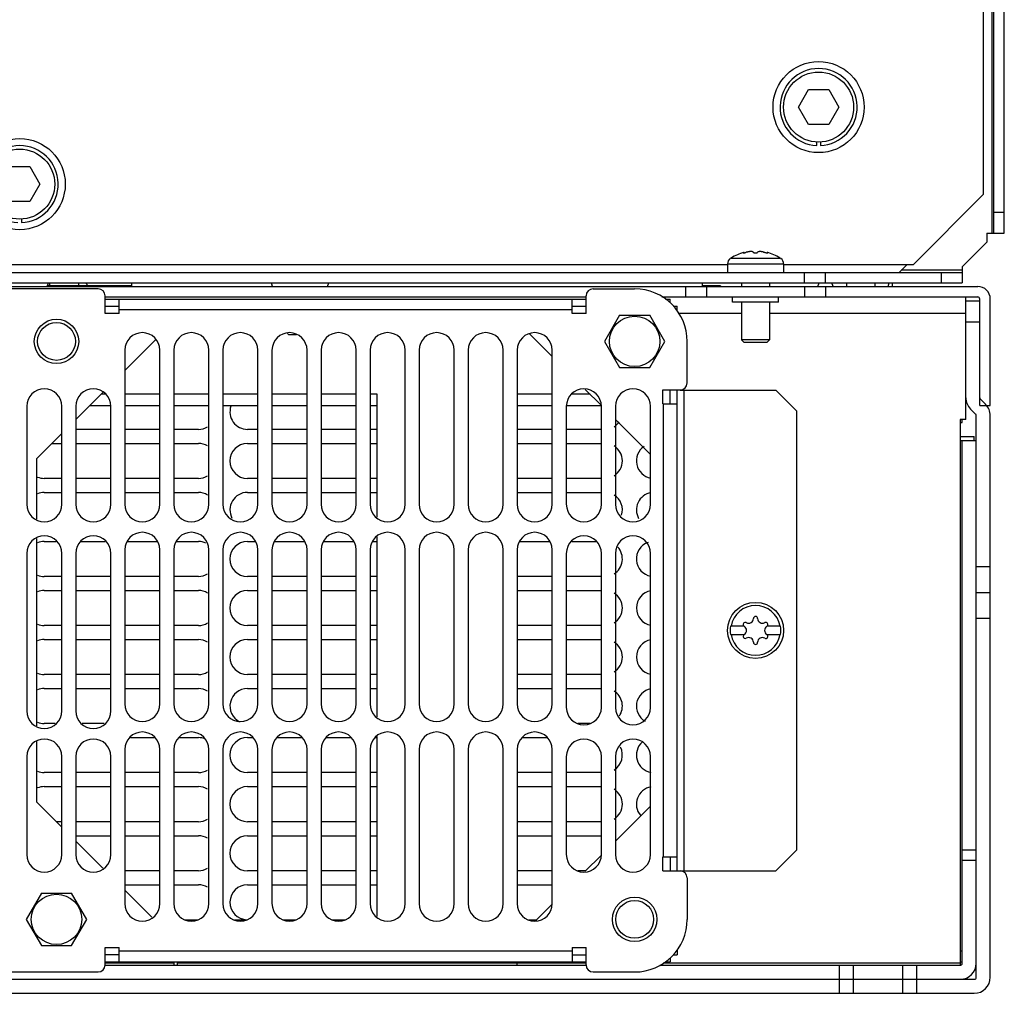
# Model space of a CAD drawing. Header units: millimetres. Extents: x 40 to 325, y 86 to 413.
# Tile 2 of 3: x 182 to 322, y 86 to 225. Entities that reach past the tile are written whole.
import ezdxf

# ---------------------------------------------------------------- set-up
doc = ezdxf.new("R2010")
doc.units = ezdxf.units.MM
doc.header["$LTSCALE"] = 32.711303
doc.layers.get('0').update_dxf_attribs({"linetype": 'CONTINUOUS'})

msp = doc.modelspace()

# ---------------------------------------------------------------- linework, layer by layer
at = {"color": 7, "linetype": 'CONTINUOUS'}
for p, q in [((322.22, 194.04), (322.22, 374.34)), ((320.42, 372.54), (320.42, 194.04)), ((320.72, 194.04), (320.72, 372.84)), ((319.22, 372.14), (319.22, 199.54)), ((292.83, 212.04), (294.27, 214.54)), ((294.27, 214.54), (297.16, 214.54)), ((297.16, 214.54), (298.6, 212.04)), ((294.27, 209.54), (292.83, 212.04)), ((298.6, 212.04), (297.16, 209.54)), ((297.16, 209.54), (294.27, 209.54)), ((295.47, 206.55), (295.47, 207.05)), ((295.97, 207.05), (295.97, 206.55)), ((180.27, 203.54), (183.16, 203.54)), ((183.16, 203.54), (184.6, 201.04)), ((184.6, 201.04), (183.16, 198.54)), ((309.22, 189.54), (319.22, 199.54)), ((183.16, 198.54), (180.27, 198.54)), ((320.72, 197.04), (322.22, 197.04)), ((181.97, 196.05), (181.97, 195.55)), ((319.72, 194.04), (322.22, 194.04)), ((319.72, 194.04), (319.72, 192.74)), ((316.22, 189.24), (319.72, 192.74)), ((284.95, 191.24), (284.99, 191.22)), ((285.08, 191.23), (285.08, 191.3)), ((288.36, 191.3), (288.36, 191.23)), ((283.11, 190.44), (283.16, 190.44)), ((283.22, 190.49), (290.21, 190.49)), ((290.28, 190.44), (290.33, 190.44)), ((47.22, 188.44), (316.22, 188.44)), ((282.72, 189.54), (80.72, 189.54)), ((282.72, 189.65), (290.72, 189.65)), ((282.72, 189.65), (282.72, 188.44)), ((290.72, 189.65), (290.72, 188.44)), ((309.22, 189.54), (290.72, 189.54)), ((293.72, 186.94), (293.72, 188.44)), ((296.72, 186.94), (296.72, 188.44)), ((307.22, 188.44), (308.32, 189.54)), ((316.22, 188.74), (307.52, 188.74)), ((313.22, 188.44), (313.22, 186.94)), ((316.22, 189.24), (316.22, 186.94)), ((47.22, 186.94), (316.22, 186.94)), ((185.63, 186.44), (185.81, 186.94)), ((185.98, 186.94), (185.96, 186.54)), ((190.12, 186.94), (190.12, 186.54)), ((191.11, 186.94), (191.47, 186.54)), ((197.72, 186.53), (197.72, 186.94)), ((217.81, 186.44), (217.63, 186.94)), ((225.63, 186.44), (225.81, 186.94)), ((279.12, 186.94), (279.12, 186.53)), ((284.72, 186.94), (284.72, 186.44)), ((288.72, 186.94), (288.72, 186.44)), ((295.63, 186.44), (295.81, 186.94)), ((297.81, 186.44), (297.63, 186.94)), ((299.72, 186.94), (299.72, 186.44)), ((303.72, 186.94), (303.72, 186.44)), ((305.63, 186.44), (305.81, 186.94)), ((306.22, 186.94), (306.22, 186.44)), ((45.02, 186.44), (318.42, 186.44)), ((192.9, 186.09), (170.54, 186.09)), ((197.72, 186.54), (185.66, 186.54)), ((263.54, 186.09), (269.47, 186.09)), ((276.72, 186.44), (276.72, 184.94)), ((281.72, 186.54), (279.12, 186.54)), ((279.72, 186.44), (279.72, 184.94)), ((281.72, 186.54), (281.72, 186.44)), ((293.72, 186.44), (293.72, 184.94)), ((296.72, 186.44), (296.72, 184.94)), ((193.9, 182.59), (193.9, 185.09)), ((193.9, 184.94), (262.54, 184.94)), ((193.9, 184.64), (262.54, 184.64)), ((195.9, 182.59), (195.9, 184.64)), ((260.54, 182.59), (260.54, 184.64)), ((262.54, 182.59), (262.54, 185.09)), ((273.37, 184.94), (318.42, 184.94)), ((273.86, 184.64), (274.52, 184.64)), ((274.52, 184.13), (274.52, 184.64)), ((283.42, 184.19), (283.42, 184.94)), ((290.02, 184.19), (283.42, 184.19)), ((284.72, 184.19), (284.72, 178.82)), ((288.72, 184.19), (288.72, 178.82)), ((290.02, 184.19), (290.02, 184.94)), ((316.72, 167.44), (316.72, 184.94)), ((318.72, 184.34), (316.72, 184.34)), ((318.72, 169.44), (318.72, 184.64)), ((320.22, 169.44), (320.22, 184.64)), ((193.9, 183.64), (195.9, 183.64)), ((195.9, 183.14), (260.54, 183.14)), ((260.54, 183.64), (262.54, 183.64)), ((275.01, 183.64), (275.52, 183.64)), ((275.52, 183.02), (275.52, 183.64)), ((193.9, 182.64), (195.9, 182.64)), ((195.9, 182.59), (193.9, 182.59)), ((260.54, 182.64), (262.54, 182.64)), ((262.54, 182.59), (260.54, 182.59)), ((267.31, 182.33), (265.16, 178.59)), ((267.31, 182.33), (271.62, 182.33)), ((273.78, 178.59), (271.62, 182.33)), ((275.75, 182.64), (284.72, 182.64)), ((288.72, 182.64), (316.72, 182.64)), ((318.72, 181.34), (316.72, 181.34)), ((196.72, 174.43), (201.16, 178.87)), ((219.92, 179.72), (220.1, 179.54)), ((221.23, 179.54), (220.1, 179.54)), ((254.43, 179.71), (257.72, 176.43)), ((265.16, 178.59), (267.31, 174.86)), ((271.62, 174.86), (273.78, 178.59)), ((276.97, 172.66), (276.97, 178.59)), ((288.72, 178.82), (284.72, 178.82)), ((284.72, 178.82), (285.1, 178.44)), ((288.34, 178.44), (285.1, 178.44)), ((288.72, 178.82), (288.34, 178.44)), ((196.72, 177.34), (196.72, 155.34)), ((201.72, 155.34), (201.72, 177.34)), ((203.72, 177.34), (203.72, 155.34)), ((208.72, 155.34), (208.72, 177.34)), ((210.72, 177.34), (210.72, 155.34)), ((215.72, 155.34), (215.72, 177.34)), ((217.72, 177.34), (217.72, 155.34)), ((222.72, 155.34), (222.72, 177.34)), ((224.72, 177.34), (224.72, 155.34)), ((229.72, 155.34), (229.72, 177.34)), ((231.72, 177.34), (231.72, 155.34)), ((236.72, 155.34), (236.72, 177.34)), ((238.72, 177.34), (238.72, 155.34)), ((243.72, 155.34), (243.72, 177.34)), ((245.72, 177.34), (245.72, 155.34)), ((250.72, 155.34), (250.72, 177.34)), ((252.72, 177.34), (252.72, 155.34)), ((257.72, 155.34), (257.72, 177.34)), ((267.31, 174.86), (271.62, 174.86)), ((262.43, 171.72), (264.67, 169.47)), ((273.47, 171.66), (275.97, 171.66)), ((273.47, 169.66), (273.47, 171.66)), ((274.52, 169.66), (274.52, 171.66)), ((275.52, 103.02), (275.52, 171.66)), ((275.97, 171.64), (289.62, 171.64)), ((276.52, 103.04), (276.52, 171.64)), ((292.62, 168.64), (289.62, 171.64)), ((189.72, 167.43), (193.58, 171.29)), ((193.93, 171.04), (193.33, 171.04)), ((201.72, 171.04), (196.72, 171.04)), ((208.72, 171.04), (203.72, 171.04)), ((215.72, 171.04), (210.72, 171.04)), ((222.72, 171.04), (217.72, 171.04)), ((229.72, 171.04), (224.72, 171.04)), ((232.72, 171.04), (231.72, 171.04)), ((232.72, 153.49), (232.72, 171.04)), ((257.72, 171.04), (252.72, 171.04)), ((263.11, 171.04), (260.51, 171.04)), ((319.54, 169.61), (318.81, 170.35)), ((182.72, 169.34), (182.72, 155.34)), ((187.72, 155.34), (187.72, 169.34)), ((189.72, 169.34), (189.72, 155.34)), ((191.73, 169.44), (194.72, 169.44)), ((194.72, 155.34), (194.72, 169.34)), ((196.72, 169.44), (201.72, 169.44)), ((203.72, 169.44), (208.72, 169.44)), ((210.72, 169.44), (215.72, 169.44)), ((217.72, 169.44), (222.72, 169.44)), ((224.72, 169.44), (229.72, 169.44)), ((231.72, 169.44), (232.72, 169.44)), ((252.72, 169.44), (257.72, 169.44)), ((259.72, 169.44), (264.71, 169.44)), ((259.72, 169.34), (259.72, 155.34)), ((264.72, 155.34), (264.72, 169.34)), ((266.72, 169.34), (266.72, 155.34)), ((271.72, 155.34), (271.72, 169.34)), ((273.47, 169.66), (275.52, 169.66)), ((273.52, 169.66), (273.52, 105.02)), ((292.62, 106.04), (292.62, 168.64)), ((317.39, 168.94), (318.13, 168.2)), ((318.72, 169.44), (320.22, 169.44)), ((266.72, 167.43), (271.72, 162.43)), ((316.72, 167.44), (315.92, 167.44)), ((315.92, 167.44), (315.92, 89.54)), ((316.22, 167.04), (316.22, 167.44)), ((318.22, 87.84), (318.22, 167.99)), ((320.22, 87.84), (320.22, 167.99)), ((194.72, 166.04), (189.72, 166.04)), ((201.72, 166.04), (196.72, 166.04)), ((207.22, 166.04), (203.72, 166.04)), ((215.72, 166.04), (214.22, 166.04)), ((222.72, 166.04), (217.72, 166.04)), ((229.72, 166.04), (224.72, 166.04)), ((232.72, 166.04), (231.72, 166.04)), ((257.72, 166.04), (252.72, 166.04)), ((264.72, 166.04), (259.72, 166.04)), ((315.92, 167.04), (316.22, 167.04)), ((184.12, 161.83), (187.72, 165.43)), ((315.92, 165.04), (317.92, 165.04)), ((315.92, 164.44), (318.22, 164.44)), ((316.22, 89.84), (316.22, 164.44)), ((317.92, 164.44), (317.92, 165.04)), ((186.33, 164.04), (187.72, 164.04)), ((189.72, 164.04), (194.72, 164.04)), ((196.72, 164.04), (201.72, 164.04)), ((203.72, 164.04), (207.22, 164.04)), ((214.22, 164.04), (215.72, 164.04)), ((217.72, 164.04), (222.72, 164.04)), ((224.72, 164.04), (229.72, 164.04)), ((231.72, 164.04), (232.72, 164.04)), ((252.72, 164.04), (257.72, 164.04)), ((259.72, 164.04), (264.72, 164.04)), ((184.12, 161.83), (184.12, 153.2)), ((187.72, 159.04), (185.22, 159.04)), ((194.72, 159.04), (189.72, 159.04)), ((201.72, 159.04), (196.72, 159.04)), ((207.22, 159.04), (203.72, 159.04)), ((215.72, 159.04), (214.22, 159.04)), ((222.72, 159.04), (217.72, 159.04)), ((229.72, 159.04), (224.72, 159.04)), ((232.72, 159.04), (231.72, 159.04)), ((257.72, 159.04), (252.72, 159.04)), ((264.72, 159.04), (259.72, 159.04)), ((185.22, 157.04), (187.72, 157.04)), ((189.72, 157.04), (194.72, 157.04)), ((196.72, 157.04), (201.72, 157.04)), ((203.72, 157.04), (207.22, 157.04)), ((214.22, 157.04), (215.72, 157.04)), ((217.72, 157.04), (222.72, 157.04)), ((224.72, 157.04), (229.72, 157.04)), ((231.72, 157.04), (232.72, 157.04)), ((252.72, 157.04), (257.72, 157.04)), ((259.72, 157.04), (264.72, 157.04)), ((184.12, 150.48), (184.12, 123.7)), ((232.72, 124.99), (232.72, 150.69)), ((185.22, 150.04), (186.93, 150.04)), ((190.51, 150.04), (193.93, 150.04)), ((197.11, 150.04), (201.32, 150.04)), ((204.11, 150.04), (207.22, 150.04)), ((214.22, 150.04), (215.32, 150.04)), ((218.11, 150.04), (222.32, 150.04)), ((225.11, 150.04), (229.32, 150.04)), ((232.11, 150.04), (232.72, 150.04)), ((253.11, 150.04), (257.32, 150.04)), ((260.51, 150.04), (263.93, 150.04)), ((182.72, 148.34), (182.72, 125.84)), ((187.72, 125.84), (187.72, 148.34)), ((189.72, 148.34), (189.72, 125.84)), ((194.72, 125.84), (194.72, 148.34)), ((196.72, 148.84), (196.72, 126.84)), ((201.72, 126.84), (201.72, 148.84)), ((203.72, 148.84), (203.72, 126.84)), ((208.72, 126.84), (208.72, 148.84)), ((210.72, 148.84), (210.72, 126.84)), ((215.72, 126.84), (215.72, 148.84)), ((217.72, 148.84), (217.72, 126.84)), ((222.72, 126.84), (222.72, 148.84)), ((224.72, 148.84), (224.72, 126.84)), ((229.72, 126.84), (229.72, 148.84)), ((231.72, 148.84), (231.72, 126.84)), ((236.72, 126.84), (236.72, 148.84)), ((238.72, 148.84), (238.72, 126.84)), ((243.72, 126.84), (243.72, 148.84)), ((245.72, 148.84), (245.72, 126.84)), ((250.72, 126.84), (250.72, 148.84)), ((252.72, 148.84), (252.72, 126.84)), ((257.72, 126.84), (257.72, 148.84)), ((259.72, 148.34), (259.72, 126.34)), ((264.72, 126.34), (264.72, 148.34)), ((266.72, 148.34), (266.72, 126.34)), ((271.72, 126.34), (271.72, 148.34)), ((318.22, 146.45), (320.22, 146.45)), ((187.72, 145.04), (185.22, 145.04)), ((194.72, 145.04), (189.72, 145.04)), ((201.72, 145.04), (196.72, 145.04)), ((207.22, 145.04), (203.72, 145.04)), ((215.72, 145.04), (214.22, 145.04)), ((222.72, 145.04), (217.72, 145.04)), ((229.72, 145.04), (224.72, 145.04)), ((232.72, 145.04), (231.72, 145.04)), ((257.72, 145.04), (252.72, 145.04)), ((264.72, 145.04), (259.72, 145.04)), ((185.22, 143.04), (187.72, 143.04)), ((189.72, 143.04), (194.72, 143.04)), ((196.72, 143.04), (201.72, 143.04)), ((203.72, 143.04), (207.22, 143.04)), ((214.22, 143.04), (215.72, 143.04)), ((217.72, 143.04), (222.72, 143.04)), ((224.72, 143.04), (229.72, 143.04)), ((231.72, 143.04), (232.72, 143.04)), ((252.72, 143.04), (257.72, 143.04)), ((259.72, 143.04), (264.72, 143.04)), ((320.22, 142.68), (318.22, 142.68)), ((187.72, 138.04), (185.22, 138.04)), ((194.72, 138.04), (189.72, 138.04)), ((201.72, 138.04), (196.72, 138.04)), ((207.22, 138.04), (203.72, 138.04)), ((215.72, 138.04), (214.22, 138.04)), ((222.72, 138.04), (217.72, 138.04)), ((229.72, 138.04), (224.72, 138.04)), ((232.72, 138.04), (231.72, 138.04)), ((257.72, 138.04), (252.72, 138.04)), ((264.72, 138.04), (259.72, 138.04)), ((285.08, 137.94), (283.16, 137.94)), ((290.28, 137.94), (288.36, 137.94)), ((320.22, 139.04), (318.22, 139.04)), ((283.16, 136.74), (285.08, 136.74)), ((288.36, 136.74), (290.28, 136.74)), ((185.22, 136.04), (187.72, 136.04)), ((189.72, 136.04), (194.72, 136.04)), ((196.72, 136.04), (201.72, 136.04)), ((203.72, 136.04), (207.22, 136.04)), ((214.22, 136.04), (215.72, 136.04)), ((217.72, 136.04), (222.72, 136.04)), ((224.72, 136.04), (229.72, 136.04)), ((231.72, 136.04), (232.72, 136.04)), ((252.72, 136.04), (257.72, 136.04)), ((259.72, 136.04), (264.72, 136.04)), ((187.72, 131.04), (185.22, 131.04)), ((194.72, 131.04), (189.72, 131.04)), ((201.72, 131.04), (196.72, 131.04)), ((207.22, 131.04), (203.72, 131.04)), ((215.72, 131.04), (214.22, 131.04)), ((222.72, 131.04), (217.72, 131.04)), ((229.72, 131.04), (224.72, 131.04)), ((232.72, 131.04), (231.72, 131.04)), ((257.72, 131.04), (252.72, 131.04)), ((264.72, 131.04), (259.72, 131.04)), ((185.22, 129.04), (187.72, 129.04)), ((189.72, 129.04), (194.72, 129.04)), ((196.72, 129.04), (201.72, 129.04)), ((203.72, 129.04), (207.22, 129.04)), ((214.22, 129.04), (215.72, 129.04)), ((217.72, 129.04), (222.72, 129.04)), ((224.72, 129.04), (229.72, 129.04)), ((231.72, 129.04), (232.72, 129.04)), ((252.72, 129.04), (257.72, 129.04)), ((259.72, 129.04), (264.72, 129.04)), ((186.79, 124.04), (185.22, 124.04)), ((193.79, 124.04), (190.65, 124.04)), ((263.1, 124.04), (261.34, 124.04)), ((184.12, 121.48), (184.12, 112.85)), ((197.51, 122.04), (200.93, 122.04)), ((204.51, 122.04), (207.22, 122.04)), ((214.22, 122.04), (214.93, 122.04)), ((218.51, 122.04), (221.93, 122.04)), ((225.51, 122.04), (228.93, 122.04)), ((232.51, 122.04), (232.72, 122.04)), ((232.72, 96.49), (232.72, 122.19)), ((253.51, 122.04), (256.93, 122.04)), ((196.72, 120.34), (196.72, 98.34)), ((201.72, 98.34), (201.72, 120.34)), ((203.72, 120.34), (203.72, 98.34)), ((208.72, 98.34), (208.72, 120.34)), ((210.72, 120.34), (210.72, 98.34)), ((215.72, 98.34), (215.72, 120.34)), ((217.72, 120.34), (217.72, 98.34)), ((222.72, 98.34), (222.72, 120.34)), ((224.72, 120.34), (224.72, 98.34)), ((229.72, 98.34), (229.72, 120.34)), ((231.72, 120.34), (231.72, 98.34)), ((236.72, 98.34), (236.72, 120.34)), ((238.72, 120.34), (238.72, 98.34)), ((243.72, 98.34), (243.72, 120.34)), ((245.72, 120.34), (245.72, 98.34)), ((250.72, 98.34), (250.72, 120.34)), ((252.72, 120.34), (252.72, 98.34)), ((257.72, 98.34), (257.72, 120.34)), ((182.72, 119.34), (182.72, 105.34)), ((187.72, 105.34), (187.72, 119.34)), ((189.72, 119.34), (189.72, 105.34)), ((194.72, 105.34), (194.72, 119.34)), ((259.72, 119.34), (259.72, 105.34)), ((264.72, 105.34), (264.72, 119.34)), ((266.72, 119.34), (266.72, 105.34)), ((271.72, 105.34), (271.72, 119.34)), ((187.72, 117.04), (185.22, 117.04)), ((194.72, 117.04), (189.72, 117.04)), ((201.72, 117.04), (196.72, 117.04)), ((207.22, 117.04), (203.72, 117.04)), ((215.72, 117.04), (214.22, 117.04)), ((222.72, 117.04), (217.72, 117.04)), ((229.72, 117.04), (224.72, 117.04)), ((232.72, 117.04), (231.72, 117.04)), ((257.72, 117.04), (252.72, 117.04)), ((264.72, 117.04), (259.72, 117.04)), ((185.22, 115.04), (187.72, 115.04)), ((189.72, 115.04), (194.72, 115.04)), ((196.72, 115.04), (201.72, 115.04)), ((203.72, 115.04), (207.22, 115.04)), ((214.22, 115.04), (215.72, 115.04)), ((217.72, 115.04), (222.72, 115.04)), ((224.72, 115.04), (229.72, 115.04)), ((231.72, 115.04), (232.72, 115.04)), ((252.72, 115.04), (257.72, 115.04)), ((259.72, 115.04), (264.72, 115.04)), ((187.72, 109.25), (184.12, 112.85)), ((271.72, 112.25), (266.72, 107.25)), ((187.72, 110.04), (186.93, 110.04)), ((194.72, 110.04), (189.72, 110.04)), ((201.72, 110.04), (196.72, 110.04)), ((207.22, 110.04), (203.72, 110.04)), ((215.72, 110.04), (214.22, 110.04)), ((222.72, 110.04), (217.72, 110.04)), ((229.72, 110.04), (224.72, 110.04)), ((232.72, 110.04), (231.72, 110.04)), ((257.72, 110.04), (252.72, 110.04)), ((264.72, 110.04), (259.72, 110.04)), ((189.72, 108.04), (194.72, 108.04)), ((193.58, 103.39), (189.72, 107.25)), ((196.72, 108.04), (201.72, 108.04)), ((203.72, 108.04), (207.22, 108.04)), ((214.22, 108.04), (215.72, 108.04)), ((217.72, 108.04), (222.72, 108.04)), ((224.72, 108.04), (229.72, 108.04)), ((231.72, 108.04), (232.72, 108.04)), ((252.72, 108.04), (257.72, 108.04)), ((259.72, 108.04), (264.72, 108.04)), ((289.62, 103.04), (292.62, 106.04)), ((316.22, 106.04), (318.22, 106.04)), ((264.67, 105.21), (262.43, 102.96)), ((273.47, 105.02), (275.52, 105.02)), ((273.47, 103.02), (273.47, 105.02)), ((274.52, 105.02), (274.52, 103.02)), ((316.22, 104.54), (318.22, 104.54)), ((201.72, 103.04), (196.72, 103.04)), ((207.22, 103.04), (203.72, 103.04)), ((215.72, 103.04), (214.22, 103.04)), ((222.72, 103.04), (217.72, 103.04)), ((229.72, 103.04), (224.72, 103.04)), ((232.72, 103.04), (231.72, 103.04)), ((257.72, 103.04), (252.72, 103.04)), ((262.51, 103.04), (261.35, 103.04)), ((273.47, 103.02), (275.97, 103.02)), ((275.81, 103.04), (289.62, 103.04)), ((276.97, 102.02), (276.97, 96.09)), ((184.81, 99.83), (182.66, 96.09)), ((184.81, 99.83), (189.12, 99.83)), ((191.28, 96.09), (189.12, 99.83)), ((196.72, 101.04), (201.72, 101.04)), ((200.58, 96.39), (196.72, 100.25)), ((203.72, 101.04), (207.22, 101.04)), ((214.22, 101.04), (215.72, 101.04)), ((217.72, 101.04), (222.72, 101.04)), ((224.72, 101.04), (229.72, 101.04)), ((231.72, 101.04), (232.72, 101.04)), ((252.72, 101.04), (257.72, 101.04)), ((257.67, 98.21), (255.43, 95.96)), ((182.66, 96.09), (184.81, 92.36)), ((189.12, 92.36), (191.28, 96.09)), ((205.35, 96.04), (207.1, 96.04)), ((212.35, 96.04), (214.1, 96.04)), ((219.35, 96.04), (221.1, 96.04)), ((226.35, 96.04), (228.1, 96.04)), ((254.35, 96.04), (255.51, 96.04)), ((184.81, 92.36), (189.12, 92.36)), ((193.9, 92.09), (195.9, 92.09)), ((193.9, 89.59), (193.9, 92.09)), ((195.9, 90.04), (195.9, 92.09)), ((260.54, 91.54), (195.9, 91.54)), ((260.54, 92.09), (262.54, 92.09)), ((260.54, 92.09), (260.54, 90.04)), ((262.54, 89.59), (262.54, 92.09)), ((275.52, 91.66), (275.52, 91.04)), ((316.22, 91.54), (315.92, 91.54)), ((195.9, 91.04), (193.9, 91.04)), ((193.9, 90.04), (262.54, 90.04)), ((203.73, 90.04), (203.73, 89.54)), ((204.22, 89.54), (204.22, 90.04)), ((252.71, 89.54), (252.71, 90.04)), ((260.54, 91.04), (262.54, 91.04)), ((273.86, 90.04), (274.52, 90.04)), ((274.52, 90.55), (274.52, 90.04)), ((275.01, 91.04), (275.52, 91.04)), ((315.92, 90.04), (316.22, 90.04)), ((170.54, 88.59), (192.9, 88.59)), ((203.73, 89.84), (193.9, 89.84)), ((193.9, 89.54), (262.54, 89.54)), ((262.54, 89.84), (204.22, 89.84)), ((263.54, 88.59), (269.47, 88.59)), ((273.05, 89.54), (315.92, 89.54)), ((315.92, 89.84), (273.53, 89.84)), ((298.72, 85.54), (298.72, 89.54)), ((300.72, 85.54), (300.72, 89.54)), ((307.72, 85.54), (307.72, 89.54)), ((309.72, 85.54), (309.72, 89.54)), ((45.52, 87.54), (317.92, 87.54)), ((45.52, 85.54), (317.92, 85.54))]:
    msp.add_line(p, q, dxfattribs=at)
for centre, radius in [((295.72, 212.04), 6.5), ((295.72, 212.04), 5), ((181.72, 201.04), 6.5), ((181.72, 201.04), 5), ((186.97, 178.59), 3.17), ((186.97, 178.59), 2.7), ((269.47, 178.59), 3.6), ((286.72, 137.34), 4), ((186.97, 96.09), 3.6), ((269.47, 96.09), 3.17), ((269.47, 96.09), 2.7)]:
    msp.add_circle(centre, radius, dxfattribs=at)
for centre, radius, start, end in [((295.72, 212.04), 5.5, 272.6053, 267.3947), ((181.72, 201.04), 5.5, 272.6053, 267.3947), ((286.72, 185.04), 6.47, 104.6606, 122.6763), ((284.88, 192.6), 1.38, 278.2425, 278.9517), ((286.13, 188.85), 2.57, 100.5457, 101.0541), ((286.13, 188.84), 2.57, 95.9392, 100.5679), ((286.11, 189.03), 2.39, 94.8015, 95.9225), ((286.1, 189.2), 2.22, 93.276, 94.814), ((286.09, 189.33), 2.08, 92.6039, 93.2723), ((286.1, 190.28), 1.13, 85.414, 86.2152), ((286.22, 191.03), 0.374, 72.8123, 73.6821), ((287.34, 190.28), 1.13, 93.7874, 94.589), ((287.35, 189.33), 2.08, 86.7282, 87.3957), ((287.34, 189.17), 2.25, 85.1961, 86.7132), ((287.33, 189.02), 2.39, 84.0773, 85.1964), ((287.31, 188.85), 2.57, 81.1997, 84.0565), ((287.3, 188.81), 2.61, 79.4536, 81.2056), ((287.31, 188.84), 2.58, 78.9474, 79.454), ((288.55, 192.57), 1.35, 261.2859, 261.6874), ((286.72, 185.04), 6.47, 57.3237, 75.3394), ((288.52, 192.36), 1.14, 261.668, 263.3635), ((283.72, 189.65), 1, 127.7932, 180), ((283.77, 189.64), 1.01, 125.8271, 127.4052), ((283.77, 189.64), 1.01, 124.2514, 125.8279), ((283.77, 189.64), 1.01, 122.6758, 124.2504), ((289.67, 189.64), 1.01, 55.7496, 57.3242), ((289.67, 189.64), 1.01, 54.1721, 55.7486), ((289.67, 189.64), 1.01, 52.5948, 54.1729), ((289.72, 189.65), 1, 0, 52.2068), ((192.9, 185.09), 1, 0, 90), ((263.54, 185.09), 1, 90, 180), ((269.47, 178.59), 7.5, 0, 90), ((318.42, 184.64), 1.8, 0.0002, 90), ((318.42, 184.64), 0.3, 0, 90), ((199.22, 177.34), 2.5, 0, 180), ((206.22, 177.34), 2.5, 0, 180), ((213.22, 177.34), 2.5, 0, 180), ((220.22, 177.34), 2.5, 0, 180), ((227.22, 177.34), 2.5, 0, 180), ((234.22, 177.34), 2.5, 0, 180), ((241.22, 177.34), 2.5, 0, 180), ((248.22, 177.34), 2.5, 0, 180), ((255.22, 177.34), 2.5, 0, 180), ((185.22, 169.34), 2.5, 0, 180), ((192.22, 169.34), 2.5, 0, 180), ((262.22, 169.34), 2.5, 0, 180), ((269.22, 169.34), 2.5, 0, 180), ((275.97, 172.66), 1, 270, 360), ((319.02, 170.56), 2.3, 180, 225), ((319.02, 170.56), 0.3, 180, 225), ((214.22, 168.54), 2.5, 161.585, 270), ((317.92, 167.99), 2.3, 0, 45), ((317.92, 167.99), 0.3, 0, 45), ((207.22, 168.54), 2.5, 270, 301.6763), ((265.22, 168.54), 2.5, 301.6763, 325.5423), ((207.22, 161.54), 2.5, 58.3269, 90), ((214.22, 161.54), 2.5, 90, 270), ((265.22, 161.54), 2.5, 301.6763, 58.3269), ((272.22, 161.54), 2.5, 124.4599, 259.6519), ((185.22, 161.54), 2.5, 247.5283, 270), ((207.22, 161.54), 2.5, 270, 301.6763), ((185.22, 154.54), 2.5, 90, 112.4709), ((207.22, 154.54), 2.5, 58.3269, 90), ((214.22, 154.54), 2.5, 90, 208.0337), ((265.22, 154.54), 2.5, 342.534, 58.3269), ((272.22, 154.54), 2.5, 100.3475, 209.4178), ((185.22, 155.34), 2.5, 180, 360), ((192.22, 155.34), 2.5, 180, 360), ((199.22, 155.34), 2.5, 180, 360), ((206.22, 155.34), 2.5, 180, 360), ((213.22, 155.34), 2.5, 180, 360), ((220.22, 155.34), 2.5, 180, 360), ((227.22, 155.34), 2.5, 180, 360), ((234.22, 155.34), 2.5, 180, 360), ((241.22, 155.34), 2.5, 180, 360), ((248.22, 155.34), 2.5, 180, 360), ((255.22, 155.34), 2.5, 180, 360), ((262.22, 155.34), 2.5, 180, 360), ((269.22, 155.34), 2.5, 180, 360), ((185.22, 148.34), 2.5, 0, 180), ((192.22, 148.34), 2.5, 0, 180), ((199.22, 148.84), 2.5, 0, 180), ((206.22, 148.84), 2.5, 0, 180), ((213.22, 148.84), 2.5, 0, 180), ((220.22, 148.84), 2.5, 0, 180), ((227.22, 148.84), 2.5, 0, 180), ((234.22, 148.84), 2.5, 0, 180), ((241.22, 148.84), 2.5, 0, 180), ((248.22, 148.84), 2.5, 0, 180), ((255.22, 148.84), 2.5, 0, 180), ((262.22, 148.34), 2.5, 0, 180), ((269.22, 148.34), 2.5, 0, 180), ((185.22, 147.54), 2.5, 90, 112.4709), ((207.22, 147.54), 2.5, 64.7156, 90), ((214.22, 147.54), 2.5, 90, 270), ((265.22, 147.54), 2.5, 301.6763, 42.4067), ((272.22, 147.54), 2.5, 109.5694, 259.6519), ((185.22, 147.54), 2.5, 247.5283, 270), ((207.22, 147.54), 2.5, 270, 301.6763), ((185.22, 140.54), 2.5, 90, 112.4709), ((207.22, 140.54), 2.5, 58.3269, 90), ((214.22, 140.54), 2.5, 90, 270), ((265.22, 140.54), 2.5, 301.6763, 58.3269), ((272.22, 140.54), 2.5, 100.3475, 259.6519), ((286.72, 137.34), 3.55, 9.7431, 170.2569), ((286.72, 139.04), 0.3, 0, 180), ((185.22, 140.54), 2.5, 247.5283, 270), ((207.22, 140.54), 2.5, 270, 301.6763), ((286.72, 137.34), 3.61, 170.4403, 189.5597), ((285.25, 138.19), 0.3, 60, 240), ((284.76, 137.34), 0.681, 300, 60), ((285.74, 139.04), 0.681, 240, 360), ((287.7, 139.04), 0.681, 180, 300), ((288.68, 137.34), 0.681, 120, 240), ((288.19, 138.19), 0.3, 300, 120), ((286.72, 137.34), 3.61, 350.4403, 9.5597), ((286.72, 137.34), 3.55, 189.7431, 350.2569), ((285.25, 136.49), 0.3, 120, 300), ((285.74, 135.64), 0.681, 0, 120), ((287.7, 135.64), 0.681, 60, 180), ((288.19, 136.49), 0.3, 240, 60), ((185.22, 133.54), 2.5, 90, 112.4709), ((207.22, 133.54), 2.5, 58.3269, 90), ((214.22, 133.54), 2.5, 90, 270), ((265.22, 133.54), 2.5, 301.6763, 58.3269), ((272.22, 133.54), 2.5, 100.3475, 259.6519), ((286.72, 135.64), 0.3, 180, 360), ((185.22, 133.54), 2.5, 247.5283, 270), ((207.22, 133.54), 2.5, 270, 301.6763), ((185.22, 126.54), 2.5, 90, 112.4709), ((207.22, 126.54), 2.5, 58.3269, 90), ((214.22, 126.54), 2.5, 90, 243.5646), ((265.22, 126.54), 2.5, 325.7122, 58.3269), ((272.22, 126.54), 2.5, 100.3475, 240.1096), ((199.22, 126.84), 2.5, 180, 360), ((206.22, 126.84), 2.5, 180, 360), ((213.22, 126.84), 2.5, 180, 360), ((220.22, 126.84), 2.5, 180, 360), ((227.22, 126.84), 2.5, 180, 360), ((234.22, 126.84), 2.5, 180, 360), ((241.22, 126.84), 2.5, 180, 360), ((248.22, 126.84), 2.5, 180, 360), ((255.22, 126.84), 2.5, 180, 360), ((185.22, 125.84), 2.5, 180, 360), ((192.22, 125.84), 2.5, 180, 360), ((262.22, 126.34), 2.5, 180, 360), ((269.22, 126.34), 2.5, 180, 360), ((185.22, 126.54), 2.5, 247.5283, 270), ((199.22, 120.34), 2.5, 0, 180), ((206.22, 120.34), 2.5, 0, 180), ((213.22, 120.34), 2.5, 0, 180), ((220.22, 120.34), 2.5, 0, 180), ((227.22, 120.34), 2.5, 0, 180), ((234.22, 120.34), 2.5, 0, 180), ((241.22, 120.34), 2.5, 0, 180), ((248.22, 120.34), 2.5, 0, 180), ((255.22, 120.34), 2.5, 0, 180), ((185.22, 119.34), 2.5, 0, 180), ((192.22, 119.34), 2.5, 0, 180), ((207.22, 119.54), 2.5, 68.4869, 90), ((214.22, 119.54), 2.5, 90, 270), ((262.22, 119.34), 2.5, 0, 180), ((269.22, 119.34), 2.5, 0, 180), ((272.22, 119.54), 2.5, 132.3932, 259.6519), ((265.22, 119.54), 2.5, 301.6763, 27.3169), ((185.22, 119.54), 2.5, 247.5283, 270), ((207.22, 119.54), 2.5, 270, 301.6763), ((185.22, 112.54), 2.5, 90, 112.4709), ((207.22, 112.54), 2.5, 58.3269, 90), ((214.22, 112.54), 2.5, 90, 270), ((265.22, 112.54), 2.5, 301.6763, 58.3269), ((272.22, 112.54), 2.5, 100.3475, 219.2617), ((207.22, 112.54), 2.5, 270, 301.6763), ((207.22, 105.54), 2.5, 58.3269, 90), ((214.22, 105.54), 2.5, 90, 270), ((185.22, 105.34), 2.5, 180, 360), ((192.22, 105.34), 2.5, 180, 360), ((262.22, 105.34), 2.5, 180, 360), ((269.22, 105.34), 2.5, 180, 360), ((207.22, 105.54), 2.5, 270, 301.6763), ((275.97, 102.02), 1, 0, 90), ((207.22, 98.54), 2.5, 58.3269, 90), ((214.22, 98.54), 2.5, 90, 268.2772), ((199.22, 98.34), 2.5, 180, 360), ((206.22, 98.34), 2.5, 180, 360), ((213.22, 98.34), 2.5, 180, 360), ((220.22, 98.34), 2.5, 180, 360), ((227.22, 98.34), 2.5, 180, 360), ((234.22, 98.34), 2.5, 180, 360), ((241.22, 98.34), 2.5, 180, 360), ((248.22, 98.34), 2.5, 180, 360), ((255.22, 98.34), 2.5, 180, 360), ((269.47, 96.09), 7.5, 270, 360), ((192.9, 89.59), 1, 270, 360), ((263.54, 89.59), 1, 180, 270), ((315.92, 89.84), 2.3, 270, 360), ((315.92, 89.84), 0.3, 270, 360), ((317.92, 87.84), 2.3, 270, 360), ((317.92, 87.84), 0.3, 270, 360)]:
    msp.add_arc(centre, radius, start, end, dxfattribs=at)
for points, knots in [([(284.98, 191.26), (284.97, 191.26), (284.96, 191.25), (284.95, 191.24), (284.95, 191.24), (284.95, 191.24)], [0, 0, 0, 0, 0.661845, 0.866942, 1, 1, 1, 1]), ([(285.08, 191.3), (285.06, 191.3), (285.03, 191.28), (284.99, 191.27), (284.98, 191.26)], [0, 0, 0, 0, 0.563256, 1, 1, 1, 1]), ([(284.99, 191.22), (285, 191.22), (285.03, 191.23), (285.06, 191.23), (285.08, 191.23)], [0, 0, 0, 0, 0.438498, 1, 1, 1, 1]), ([(285.09, 191.24), (285.11, 191.24), (285.16, 191.25), (285.21, 191.26), (285.24, 191.27)], [0, 0, 0, 0, 0.234695, 1, 1, 1, 1]), ([(285.24, 191.27), (285.26, 191.27), (285.31, 191.28), (285.36, 191.3), (285.4, 191.31)], [0, 0, 0, 0, 0.260143, 1, 1, 1, 1]), ([(285.64, 191.37), (285.61, 191.36), (285.53, 191.35), (285.45, 191.32), (285.4, 191.31)], [0, 0, 0, 0, 0.260372, 1, 1, 1, 1]), ([(286.17, 191.41), (286.16, 191.41), (286.1, 191.41), (286.04, 191.41), (285.99, 191.41)], [0, 0, 0, 0, 0.232374, 1, 1, 1, 1]), ([(286.32, 191.39), (286.3, 191.39), (286.26, 191.4), (286.21, 191.41), (286.19, 191.41)], [0, 0, 0, 0, 0.456375, 1, 1, 1, 1]), ([(286.33, 191.38), (286.34, 191.38), (286.36, 191.37), (286.39, 191.35), (286.41, 191.33), (286.42, 191.31), (286.42, 191.31)], [0, 0, 0, 0, 0.33483, 0.601844, 0.814126, 1, 1, 1, 1]), ([(286.42, 191.31), (286.42, 191.29), (286.43, 191.28), (286.45, 191.27), (286.47, 191.26), (286.51, 191.25), (286.55, 191.24), (286.62, 191.23), (286.68, 191.22), (286.72, 191.22)], [0, 0, 0, 0, 0.11722, 0.161211, 0.211716, 0.331856, 0.475547, 0.638677, 1, 1, 1, 1]), ([(286.72, 191.22), (286.76, 191.22), (286.81, 191.23), (286.88, 191.24), (286.93, 191.25), (286.96, 191.26), (286.98, 191.27), (287, 191.28), (287.02, 191.29), (287.02, 191.31)], [0, 0, 0, 0, 0.361331, 0.524453, 0.668136, 0.788273, 0.838777, 0.88277, 1, 1, 1, 1]), ([(287.11, 191.39), (287.1, 191.38), (287.08, 191.37), (287.04, 191.35), (287.02, 191.33), (287.02, 191.31), (287.02, 191.31)], [0, 0, 0, 0, 0.337466, 0.605327, 0.816562, 1, 1, 1, 1]), ([(287.25, 191.41), (287.23, 191.41), (287.18, 191.4), (287.13, 191.39), (287.11, 191.39)], [0, 0, 0, 0, 0.543652, 1, 1, 1, 1]), ([(287.44, 191.41), (287.43, 191.41), (287.37, 191.41), (287.31, 191.41), (287.27, 191.41)], [0, 0, 0, 0, 0.266347, 1, 1, 1, 1]), ([(287.8, 191.37), (287.82, 191.36), (287.9, 191.35), (287.98, 191.32), (288.04, 191.31)], [0, 0, 0, 0, 0.260507, 1, 1, 1, 1]), ([(288.04, 191.31), (288.05, 191.3), (288.1, 191.29), (288.15, 191.28), (288.19, 191.27)], [0, 0, 0, 0, 0.235806, 1, 1, 1, 1]), ([(288.19, 191.27), (288.2, 191.26), (288.26, 191.25), (288.31, 191.24), (288.35, 191.23)], [0, 0, 0, 0, 0.261654, 1, 1, 1, 1]), ([(288.49, 191.24), (288.49, 191.24), (288.49, 191.24), (288.48, 191.25), (288.45, 191.27), (288.41, 191.28), (288.37, 191.3), (288.36, 191.3)], [0, 0, 0, 0, 0.04036, 0.103596, 0.308714, 0.613182, 1, 1, 1, 1]), ([(288.39, 191.23), (288.4, 191.23), (288.42, 191.23), (288.44, 191.22), (288.46, 191.22)], [0, 0, 0, 0, 0.293256, 1, 1, 1, 1]), ([(288.46, 191.22), (288.46, 191.23), (288.47, 191.23), (288.48, 191.23), (288.49, 191.23), (288.49, 191.24)], [0, 0, 0, 0, 0.39459, 0.686645, 1, 1, 1, 1])]:
    msp.add_open_spline(points, degree=3, knots=knots, dxfattribs=at)

doc.saveas('drawing.dxf')
